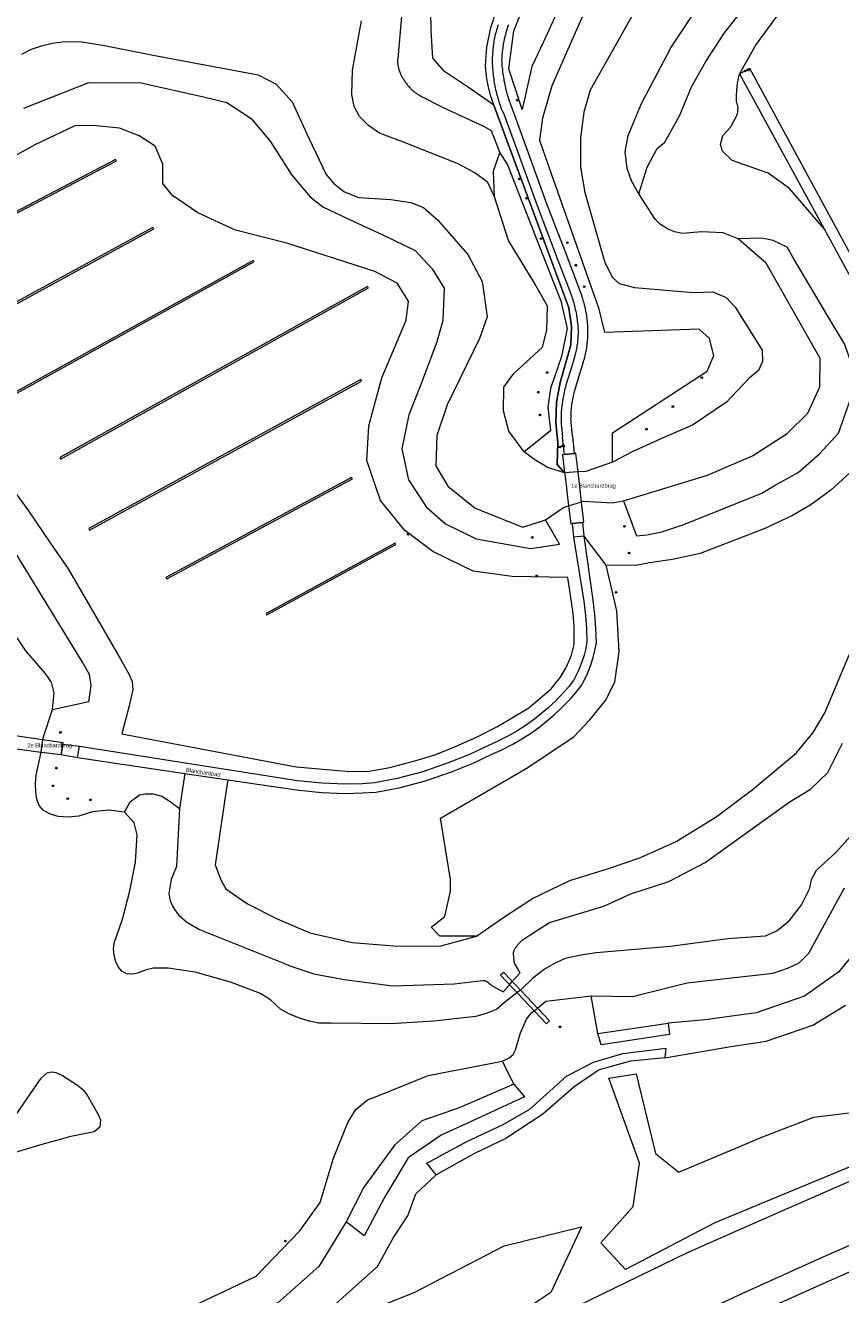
# Model space of a CAD drawing. Header units: metres. Extents: x 138165 to 154469, y 480134 to 494189.
# Tile 12 of 256: x 139621 to 139870, y 482646 to 483034. Entities that reach past the tile are written whole.
import ezdxf

# ---------------------------------------------------------------- set-up
doc = ezdxf.new("R2010")
doc.units = ezdxf.units.M
doc.header["$LTSCALE"] = 0.001
doc.header["$MEASUREMENT"] = 0
for name, color, linetype, lineweight in [('TOP-L-terrein schutting raster hek leuning', 7, 'Continuous', 0), ('TOP-L-topo objecten punt', 7, 'Continuous', 0), ('TOP-L-topo objecten vlak', 7, 'Continuous', 0), ('TOP-T-topo huisnummering naamgeving', 7, 'Continuous', 0)]:
    doc.layers.add(name, color=color, linetype=linetype, lineweight=lineweight)
doc.styles.add('Style-INTL_ISO', font='INTL_ISO.shx')
doc.styles.add('Style-STANDARD', font='STANDARD.shx')

# ---------------------------------------------------------------- blocks, each defined once
blk = doc.blocks.new('24')
at = {"layer": 'TOP-L-topo objecten punt', "color": 7, "linetype": 'Continuous', "lineweight": 0}
for radius in [0.025, 0.0182, 0.0115, 0.005]:
    blk.add_circle((0, 0), radius, dxfattribs=at)
blk = doc.blocks.new('123')
at = {"layer": 'TOP-L-topo objecten punt', "color": 7, "linetype": 'Continuous', "lineweight": 0}
blk.add_circle((0, 0), 0.025, dxfattribs=at)
at = {"layer": 'TOP-L-topo objecten punt', "color": 7, "linetype": 'Continuous', "lineweight": 0, "style": 'Style-STANDARD'}
blk.add_text('PT', height=0.06, dxfattribs=at).set_placement((0.0483, 0))
blk = doc.blocks.new('11')
at = {"layer": 'TOP-L-topo objecten punt', "color": 7, "linetype": 'Continuous', "lineweight": 0}
blk.add_circle((0, 0), 0.025, dxfattribs=at)
at = {"layer": 'TOP-L-topo objecten punt', "color": 7, "linetype": 'Continuous', "lineweight": 0, "style": 'Style-STANDARD'}
blk.add_text('AB', height=0.06, dxfattribs=at).set_placement((0.0483, 0))

msp = doc.modelspace()

# ---------------------------------------------------------------- linework, layer by layer
at = {"layer": 'TOP-L-terrein schutting raster hek leuning', "flags": 128}
for points in [[(139764.16, 483009.37), (139763.19, 483012.13), (139762.38, 483015.27), (139761.89, 483018.18), (139761.64, 483021.39), (139762.05, 483027.17), (139763.21, 483033.15), (139764.93, 483038.45), (139767.6, 483044.17), (139789.16, 483080.2), (139797.8, 483094.41), (139838.85, 483161.93), (139889.23, 483243.41), (139892.02, 483247.82), (139908.65, 483274.11), (139918.1, 483289.05), (139936.86, 483316.71), (139942.8, 483325.63), (139939.13, 483331.13)], [(139764.16, 483009.37), (139787.03, 482947.51), (139787.87, 482941.79), (139787.66, 482936.18), (139784.43, 482924.64), (139783.28, 482918.66), (139783.08, 482912.34), (139783.66, 482906.34), (139783.45, 482899.62), (139785.77, 482897.03)]]:
    msp.add_lwpolyline(points, dxfattribs=at)
at = {"layer": 'TOP-L-topo objecten vlak', "flags": 128}
for points in [[(139764.16, 483009.37), (139757.02, 483014.35), (139749.07, 483019.64), (139745.52, 483023.78), (139744.95, 483032.17), (139744.55, 483055.35), (139736.7, 483072.87), (139724.35, 483086.24), (139710.79, 483095.78), (139688.93, 483102.09), (139668.5, 483100.07), (139647.74, 483095.4), (139635.52, 483092.81), (139620.64, 483084.67), (139609.13, 483074.42), (139600.77, 483063.54), (139590.36, 483051.41), (139580.04, 483044.08), (139567.07, 483039.2), (139556.86, 483038.95), (139549.32, 483039.49)], [(139808.42, 482982.29), (139806.17, 482986.31), (139804.88, 482990.01), (139804.24, 482995.16), (139805.2, 483000.14), (139809.23, 483009.88), (139818.23, 483026.93), (139826.92, 483039.96), (139835.73, 483051.98), (139843.05, 483060.39), (139847.63, 483067.55), (139849.77, 483073.22), (139850.33, 483079.25), (139849.85, 483087.13), (139850.33, 483091.88), (139852.02, 483095.26), (139855.56, 483098.88), (139858.21, 483100.08), (139860.78, 483100.85), (139867.54, 483102.3), (139876.66, 483101.77)], [(139764.16, 483009.37), (139763.19, 483012.13), (139762.38, 483015.27), (139761.89, 483018.18), (139761.64, 483021.39), (139762.05, 483027.17), (139763.21, 483033.15), (139764.93, 483038.45), (139767.6, 483044.17), (139789.16, 483080.2), (139797.8, 483094.41)], [(139810.73, 483072.17), (139802.88, 483063.03), (139796.84, 483056.55), (139790.06, 483048.21), (139784.24, 483039.45), (139779.27, 483028.75), (139775.75, 483021.24), (139772.81, 483008.09), (139768.75, 483020.52), (139770.22, 483032.1), (139773.4, 483039.95), (139800.97, 483088.37)], [(139808.42, 482982.29), (139810.97, 482990.41), (139814.08, 482996.18), (139816.34, 482998.14), (139821, 483006.34), (139824.51, 483014.97), (139828.94, 483022.71), (139834.63, 483031.48), (139838.41, 483036.29), (139847.59, 483046.55), (139850.32, 483049.74), (139853, 483053.96), (139856.98, 483061.07), (139859.72, 483070.5), (139862.41, 483078.65), (139865.74, 483085.52)], [(139873.09, 483075.04), (139870.68, 483073.08), (139868.01, 483065.39), (139863.71, 483055.34), (139858.46, 483046.34), (139851.65, 483038.03), (139844.32, 483028.03), (139839.19, 483018.97)], [(139735.96, 483036.6), (139734.78, 483023.51), (139734.76, 483023.29), (139734.75, 483023.07), (139734.75, 483022.86), (139734.75, 483022.66), (139734.76, 483022.37), (139734.77, 483022.18), (139734.79, 483022.01), (139734.81, 483021.83), (139734.83, 483021.66), (139734.86, 483021.5), (139734.88, 483021.34), (139734.93, 483021.12), (139734.99, 483020.84), (139735.06, 483020.57), (139735.13, 483020.32), (139735.17, 483020.2), (139735.24, 483019.97), (139735.32, 483019.76), (139735.43, 483019.47), (139735.54, 483019.2), (139735.64, 483018.96), (139735.71, 483018.82), (139735.78, 483018.68), (139735.91, 483018.42), (139735.96, 483018.31), (139736.08, 483018.1), (139736.22, 483017.84), (139736.43, 483017.49), (139736.55, 483017.28), (139736.61, 483017.2), (139736.77, 483016.94), (139736.91, 483016.73), (139737.05, 483016.52), (139737.18, 483016.34), (139737.36, 483016.09), (139737.53, 483015.86), (139737.65, 483015.71), (139737.81, 483015.51), (139737.92, 483015.38), (139738.18, 483015.07), (139738.37, 483014.85), (139738.47, 483014.75), (139738.65, 483014.56), (139738.82, 483014.39), (139738.91, 483014.31), (139739.14, 483014.08), (139739.29, 483013.94), (139739.43, 483013.82), (139739.57, 483013.71), (139739.7, 483013.6), (139739.88, 483013.46), (139740.1, 483013.29), (139740.2, 483013.21), (139740.38, 483013.08), (139740.54, 483012.97), (139740.76, 483012.83), (139740.88, 483012.74), (139741.18, 483012.56), (139741.32, 483012.48), (139741.44, 483012.41), (139741.66, 483012.29), (139748.7, 483008.66), (139761.23, 483002.84), (139763.28, 483001.67), (139765.94, 482994.8)], [(139800.35, 482900.33), (139800.39, 482909.26), (139829.34, 482928.17), (139831.34, 482932.94), (139830.04, 482938.14), (139826.84, 482940.95), (139798.02, 482939.91), (139796.28, 482947.08), (139779.93, 482993.63), (139778.24, 482998.6), (139779.12, 483005.5), (139781.98, 483015.4), (139791.75, 483037.59)], [(139806.61, 483037.06), (139793.58, 483013.98), (139791.65, 483007.3), (139790.61, 482999.42), (139790.61, 482990.41), (139791.97, 482982.69), (139798.08, 482961.37), (139800.42, 482956.79), (139802.39, 482954.94), (139807.13, 482953.65), (139825.18, 482952.19), (139831.02, 482952.35), (139835.09, 482950.59), (139837.87, 482947.7), (139846.09, 482934.51), (139846.25, 482931.04), (139844.98, 482928.38), (139842.03, 482925.9), (139835.25, 482918.62), (139824.87, 482911.62), (139816.1, 482907.84), (139806.45, 482903.5), (139800.35, 482900.33)], [(139764.33, 482981.42), (139762.31, 482985.79), (139758.34, 482988.69), (139753.21, 482991.46), (139737.1, 482997.91), (139729.19, 483000.83), (139725.81, 483003.16), (139723.08, 483005.97), (139721.47, 483008.95), (139720.75, 483012.69), (139720.95, 483020.13), (139723.72, 483035.21)], [(139765.44, 483033.9), (139765.28, 483033.42), (139765.13, 483032.93), (139764.98, 483032.45), (139764.85, 483031.96), (139764.72, 483031.47), (139764.6, 483030.98), (139764.48, 483030.49), (139764.38, 483030), (139764.28, 483029.5), (139764.18, 483029.01), (139764.1, 483028.51), (139764.02, 483028.01), (139763.95, 483027.51), (139763.89, 483027.01), (139763.83, 483026.51), (139763.79, 483026), (139763.75, 483025.5), (139763.71, 483024.99), (139763.69, 483024.49), (139763.67, 483023.98), (139763.66, 483023.48), (139763.66, 483022.97), (139763.66, 483022.47), (139763.67, 483021.96), (139763.7, 483021.46), (139763.72, 483020.95), (139763.76, 483020.45), (139763.8, 483019.95), (139763.85, 483019.44), (139763.91, 483018.94), (139763.96, 483018.4), (139764.03, 483017.86), (139764.1, 483017.33), (139764.18, 483016.79), (139764.27, 483016.26), (139764.36, 483015.72), (139764.46, 483015.19), (139764.57, 483014.66), (139764.69, 483014.13), (139764.81, 483013.6), (139764.94, 483013.07), (139765.08, 483012.55), (139765.22, 483012.02), (139765.37, 483011.5), (139765.53, 483010.98), (139765.7, 483010.47), (139765.87, 483009.95), (139766.05, 483009.44), (139766.23, 483008.93), (139766.43, 483008.43), (139766.63, 483007.92), (139766.84, 483007.42), (139767.05, 483006.92), (139767.27, 483006.43), (139772.02, 482993.6), (139777.36, 482978.72), (139783.73, 482962.09), (139786.82, 482953.89), (139787.02, 482953.41), (139787.22, 482952.93), (139787.41, 482952.45), (139787.59, 482951.96), (139787.77, 482951.47), (139787.94, 482950.98), (139788.1, 482950.49), (139788.25, 482949.99), (139788.4, 482949.5), (139788.55, 482949), (139788.68, 482948.5), (139788.81, 482947.99), (139788.93, 482947.49), (139789.04, 482946.98), (139789.15, 482946.48), (139789.25, 482945.97), (139789.35, 482945.46), (139789.43, 482944.95), (139789.51, 482944.43), (139789.58, 482943.92), (139789.65, 482943.4), (139789.71, 482942.89), (139789.76, 482942.37), (139789.8, 482941.86), (139789.84, 482941.34), (139789.87, 482940.82), (139789.87, 482940.37), (139789.87, 482939.92), (139789.86, 482939.48), (139789.85, 482939.03), (139789.83, 482938.58), (139789.8, 482938.14), (139789.76, 482937.69), (139789.71, 482937.25), (139789.66, 482936.8), (139789.61, 482936.36), (139789.54, 482935.91), (139789.47, 482935.47), (139789.39, 482935.03), (139789.3, 482934.59), (139789.21, 482934.16), (139789.11, 482933.72), (139789, 482933.29), (139788.89, 482932.85), (139788.04, 482929.92), (139786.17, 482923.81), (139786.02, 482923.28), (139785.88, 482922.76), (139785.75, 482922.23), (139785.63, 482921.7), (139785.52, 482921.17), (139785.41, 482920.64), (139785.31, 482920.11), (139785.21, 482919.57), (139785.12, 482919.04), (139785.05, 482918.5), (139784.97, 482917.96), (139784.91, 482917.42), (139784.85, 482916.88), (139784.8, 482916.34), (139784.76, 482915.8), (139784.72, 482915.26), (139784.69, 482914.71), (139784.68, 482914.28), (139784.68, 482913.84), (139784.68, 482913.41), (139784.69, 482912.97), (139784.7, 482912.53), (139784.72, 482912.1), (139784.75, 482911.66), (139784.78, 482911.23), (139785.15, 482907.92), (139785.05, 482907.89), (139785.6, 482902.68), (139788.83, 482903.02), (139788.25, 482908.23), (139788.15, 482908.26), (139787.72, 482912.53), (139787.72, 482913.03), (139787.71, 482913.53), (139787.72, 482914.03), (139787.73, 482914.53), (139787.75, 482915.03), (139787.78, 482915.53), (139787.81, 482916.02), (139787.86, 482916.52), (139787.9, 482917.02), (139787.96, 482917.51), (139788.02, 482918.01), (139788.09, 482918.5), (139788.17, 482918.99), (139788.25, 482919.49), (139788.34, 482919.98), (139788.43, 482920.47), (139788.54, 482920.96), (139788.65, 482921.44), (139788.77, 482921.93), (139789.76, 482925.38), (139791.54, 482931.02), (139791.68, 482931.48), (139791.8, 482931.94), (139791.93, 482932.4), (139792.04, 482932.86), (139792.15, 482933.32), (139792.25, 482933.79), (139792.34, 482934.26), (139792.43, 482934.72), (139792.51, 482935.19), (139792.58, 482935.66), (139792.64, 482936.14), (139792.7, 482936.61), (139792.75, 482937.08), (139792.79, 482937.56), (139792.83, 482938.03), (139792.86, 482938.51), (139792.88, 482938.98), (139792.89, 482939.46), (139792.9, 482939.93), (139792.9, 482940.41), (139792.89, 482940.89), (139792.88, 482941.36), (139792.86, 482941.84), (139792.83, 482942.32), (139792.79, 482942.79), (139792.75, 482943.26), (139792.7, 482943.74), (139792.64, 482944.22), (139792.58, 482944.69), (139792.51, 482945.17), (139792.43, 482945.65), (139792.35, 482946.12), (139792.26, 482946.6), (139792.17, 482947.07), (139792.06, 482947.54), (139791.95, 482948.01), (139791.83, 482948.48), (139791.71, 482948.94), (139791.58, 482949.41), (139791.45, 482949.87), (139791.3, 482950.33), (139791.15, 482950.79), (139790.99, 482951.25), (139785.91, 482964.79), (139780.48, 482978.91), (139772.22, 483001.76), (139770.13, 483007.38), (139769.92, 483007.91), (139769.7, 483008.46), (139769.5, 483009), (139769.3, 483009.54), (139769.11, 483010.09), (139768.92, 483010.64), (139768.75, 483011.19), (139768.58, 483011.74), (139768.41, 483012.3), (139768.26, 483012.86), (139768.11, 483013.42), (139767.96, 483013.98), (139767.83, 483014.54), (139767.7, 483015.11), (139767.57, 483015.67), (139767.46, 483016.24), (139767.35, 483016.81), (139767.25, 483017.38), (139767.15, 483017.96), (139767.07, 483018.53), (139766.99, 483019.1), (139766.92, 483019.68), (139766.85, 483020.25), (139766.79, 483020.83), (139766.74, 483021.41), (139766.7, 483021.99), (139766.66, 483022.57), (139766.63, 483023.14), (139766.65, 483023.67), (139766.68, 483024.2), (139766.72, 483024.73), (139766.77, 483025.26), (139766.82, 483025.79), (139766.88, 483026.32), (139766.95, 483026.84), (139767.02, 483027.37), (139767.11, 483027.89), (139767.2, 483028.41), (139767.29, 483028.94), (139767.4, 483029.46), (139767.51, 483029.97), (139767.63, 483030.49), (139767.76, 483031.01), (139767.9, 483031.52), (139768.04, 483032.03), (139768.19, 483032.54), (139768.35, 483033.05), (139768.51, 483033.55), (139768.68, 483034.05)], [(139619.94, 483025.03), (139622.86, 483026.53), (139625.94, 483027.5), (139629.22, 483028.39), (139633.11, 483028.9), (139638.24, 483028.79), (139645.25, 483027.66), (139660.08, 483024.72), (139692.2, 483018.62), (139697.63, 483015.8), (139702.49, 483010.4), (139707.65, 482999.34), (139712.91, 482988.21), (139715.12, 482985.62), (139718.28, 482983.04), (139722.79, 482981.15), (139732.7, 482980.56), (139738.78, 482979.64), (139742.69, 482978.13), (139746.92, 482974.32), (139756.25, 482963.79), (139760.59, 482955.53), (139762.07, 482944.77), (139759.81, 482938.15), (139749.85, 482917.89), (139746.76, 482908.46), (139746.41, 482899.25), (139750.06, 482892.99), (139758.47, 482886.3), (139772.99, 482880.46), (139779.9, 482882.68)], [(139910, 482895.8), (139842.35, 483020.62), (139839.19, 483018.97)], [(139620.58, 483008.51), (139640.47, 483016.35), (139656.41, 483016.26), (139675.5, 483011.99), (139682.55, 483010.2), (139690.05, 483005.28), (139695.82, 482998.43), (139702.46, 482988.02), (139708.05, 482981.44), (139711.93, 482978.31), (139720.08, 482974.51), (139730.21, 482969.77), (139740.16, 482964.98), (139745.33, 482959.36), (139748.97, 482953.49), (139748.58, 482943.64), (139746.74, 482937.07), (139742.09, 482924.56), (139738.19, 482914.81), (139736.03, 482904.44), (139738.05, 482894.91), (139743.59, 482886.56), (139749.41, 482881.48), (139758.74, 482876.91), (139775.39, 482873.92), (139784.22, 482875.28), (139779.9, 482882.68)], [(139865.03, 482971.6), (139854.42, 482983.97), (139847.96, 482988.67), (139836.99, 482992.53), (139834.01, 482995.32), (139833.37, 482997.35), (139834.13, 483000.14), (139836.51, 483002.77), (139837.56, 483004.71), (139838.57, 483006.61), (139838.83, 483008.58), (139838.32, 483010.6), (139838.26, 483012.51), (139838.57, 483016.12), (139839.19, 483018.97)], [(139839.19, 483018.97), (139865.03, 482971.6)], [(139785.77, 482897.03), (139783.45, 482899.62), (139783.66, 482906.34), (139783.08, 482912.34), (139783.28, 482918.66), (139784.43, 482924.64), (139787.66, 482936.18), (139787.87, 482941.79), (139787.03, 482947.51), (139764.16, 483009.37)], [(139614.12, 482896.19), (139621.76, 482885.77), (139628.85, 482875.39), (139634.08, 482867.79), (139649.97, 482840.36), (139652.81, 482835.29), (139653.68, 482833.17), (139653.9, 482830.79), (139652.7, 482825.85), (139650.53, 482817.36), (139703.77, 482807.2), (139720.17, 482805.83), (139726.02, 482805.89), (139732.35, 482807.07), (139740.03, 482809.06), (139746.44, 482811.05), (139751.77, 482813.13), (139758.82, 482816.29), (139765.23, 482819.54), (139774.81, 482825.24), (139781.68, 482831.03), (139784.48, 482834.64), (139786.32, 482837.79), (139787.91, 482841.33), (139788.64, 482844.59), (139788.64, 482849.92), (139788.36, 482854.17), (139786.72, 482865.12), (139769.76, 482865.37), (139757.82, 482867.07), (139745.46, 482873.05), (139736.92, 482879.47), (139729.55, 482888.58), (139725.3, 482900.85), (139725.93, 482911.41), (139729.96, 482926.13), (139737.37, 482943.71), (139738.1, 482949.54), (139734.62, 482955), (139727.82, 482958.55), (139700.86, 482967.29), (139685.24, 482971.26), (139673.73, 482976.47), (139665.93, 482981.82), (139663.05, 482985.52), (139663.05, 482991.41), (139660.72, 482996.89), (139655.79, 483000.05), (139649.76, 483002.38), (139641.68, 483003.2), (139636.14, 483003.11), (139623.89, 482997.24), (139607.57, 482988.23)], [(139764.33, 482981.42), (139764.08, 482989.38), (139765.94, 482994.8)], [(139765.94, 482994.8), (139768.3, 482991.21), (139780.9, 482958.84), (139784.64, 482949.62), (139786.55, 482941.12), (139784.84, 482932.65), (139781.43, 482922.88), (139780.65, 482917.16), (139781.43, 482909.88), (139773.42, 482903.52)], [(139558.29, 482944.95), (139648.83, 482992.35), (139648.6, 482992.79), (139558.06, 482945.39), (139558.29, 482944.95)], [(139773.42, 482903.52), (139768.71, 482909.76), (139767.12, 482916.01), (139767.19, 482923.23), (139770.3, 482927.39), (139779.06, 482935.51), (139780.29, 482940.65), (139780.57, 482947.95), (139776.12, 482955.75), (139768.62, 482968.03), (139764.33, 482981.42)], [(139838.79, 482968.57), (139834.2, 482970.42), (139827.61, 482970.74), (139821.77, 482970.22), (139819.32, 482970.66), (139817.23, 482971.67), (139815.06, 482972.92), (139813.41, 482974.56), (139808.42, 482982.29)], [(139660.26, 482971.57), (139660.02, 482972.01), (139579.06, 482927.88), (139579.3, 482927.44), (139660.26, 482971.57)], [(139865.03, 482971.6), (139907.22, 482894.25), (139910, 482895.8)], [(139803.71, 482888.49), (139807.72, 482877.81), (139810.87, 482878.17), (139815.44, 482879.01), (139822.15, 482881.33), (139846.04, 482890.84), (139850.12, 482893.31), (139857.07, 482897.2), (139863.58, 482902.83), (139869.45, 482909.21), (139873.22, 482919.86), (139874.02, 482928.82), (139871.31, 482936.48), (139866.2, 482944.98), (139855.53, 482962.93), (139853.8, 482965.98), (139849.43, 482968.05), (139846, 482968.75), (139838.79, 482968.57)], [(139803.71, 482888.49), (139829.45, 482896.34), (139843.13, 482902.29), (139853.75, 482909.05), (139860.02, 482915.32), (139863.72, 482923.37), (139863.8, 482931.97), (139847.31, 482961.17), (139842.97, 482964.87), (139838.79, 482968.57)], [(139607.06, 482915.74), (139607.3, 482915.3), (139690.83, 482961.53), (139690.59, 482961.97), (139607.06, 482915.74)], [(139725.83, 482953.59), (139725.59, 482954.03), (139631.55, 482901.73), (139631.8, 482901.29), (139725.83, 482953.59)], [(139723.73, 482925.11), (139723.49, 482925.54), (139640.42, 482880.02), (139640.66, 482879.58), (139723.73, 482925.11)], [(139785.77, 482897.03), (139780.56, 482898.71), (139776.41, 482901.23), (139773.42, 482903.52)], [(139785.1, 482902.62), (139785.77, 482897.03), (139785.9, 482895.98), (139786.97, 482886.99), (139787.63, 482881.51), (139788.08, 482881.55), (139791.29, 482881.92), (139791.67, 482881.96), (139790.94, 482888.26), (139789.89, 482897.34), (139789.23, 482903.09), (139788.83, 482903.02), (139785.6, 482902.68), (139785.1, 482902.62)], [(139800.35, 482900.33), (139792.25, 482897.51), (139789.89, 482897.34), (139785.77, 482897.03)], [(139872.92, 482897.05), (139867.13, 482891.81), (139861.02, 482887.32), (139855.16, 482883.93), (139846.93, 482880.03), (139827.15, 482872.42), (139818.73, 482870.64), (139811.71, 482869.58), (139807.49, 482868.74), (139798.44, 482868.91)], [(139720.93, 482895.22), (139720.69, 482895.66), (139663.99, 482865.08), (139664.23, 482864.64), (139720.93, 482895.22)], [(139779.9, 482882.68), (139785.39, 482886.49), (139786.97, 482886.99), (139790.94, 482888.26), (139791.54, 482888.45), (139800.44, 482887.93), (139803.71, 482888.49)], [(139629.3, 482824.81), (139640.4, 482827.25), (139641.15, 482832), (139640.62, 482835.46), (139638.46, 482839.25), (139612.01, 482882.26)], [(139791.69, 482877.72), (139791.29, 482881.92), (139788.08, 482881.55), (139788.52, 482877.39)], [(139788.52, 482877.39), (139791.68, 482857.83), (139792.14, 482853.52), (139792.43, 482849.49), (139792.6, 482845.39), (139792.22, 482843.38), (139791.73, 482841.41), (139790.96, 482839.02), (139790.02, 482836.65), (139788.52, 482833.63), (139787.13, 482831.91), (139785.55, 482830.09), (139783.05, 482827.46), (139780.67, 482825.22), (139776.57, 482821.84), (139774, 482819.99), (139771.2, 482818.18), (139768.59, 482816.67), (139765.21, 482814.95), (139762.35, 482813.68), (139756.72, 482810.97), (139750.23, 482808.43), (139742.47, 482805.68), (139734.62, 482803.65), (139727.77, 482802.34), (139723.95, 482802.1), (139718.72, 482801.99), (139711.69, 482802.25), (139704.18, 482803.02), (139637.53, 482813.43)], [(139682.84, 482803.31), (139703.82, 482800.2), (139711.5, 482799.41), (139718.7, 482799.15), (139724.06, 482799.26), (139728.13, 482799.51), (139735.24, 482800.87), (139743.3, 482802.96), (139751.22, 482805.76), (139757.86, 482808.36), (139763.55, 482811.1), (139766.43, 482812.38), (139769.95, 482814.17), (139772.69, 482815.76), (139775.61, 482817.64), (139778.31, 482819.59), (139782.55, 482823.09), (139785.06, 482825.45), (139787.65, 482828.17), (139789.31, 482830.08), (139790.93, 482832.09), (139792.62, 482835.49), (139793.64, 482838.06), (139794.46, 482840.63), (139795, 482842.77), (139795.46, 482845.17), (139795.27, 482849.66), (139794.97, 482853.78), (139794.5, 482858.21), (139791.69, 482877.72)], [(139791.69, 482877.72), (139788.52, 482877.39)], [(139798.44, 482868.91), (139791.69, 482877.72)], [(139694.8, 482853.66), (139734.23, 482875.14), (139733.99, 482875.58), (139694.56, 482854.1), (139694.8, 482853.66)], [(139758.85, 482755.55), (139747.67, 482755.48), (139745.05, 482758.22), (139749.16, 482761.53), (139750.87, 482769.29), (139750.87, 482772.83), (139747.88, 482791.61), (139774.02, 482806.72), (139788.56, 482816.44), (139793.48, 482821.58), (139798.4, 482827.62), (139801.08, 482833.21), (139802.42, 482842.38), (139801.75, 482854.91), (139798.44, 482868.91)], [(139629.3, 482824.81), (139629.87, 482829.87), (139629.03, 482833.09), (139627.08, 482835.85), (139621.17, 482842.65), (139618.51, 482846.66)], [(139758.85, 482755.55), (139767.17, 482761.28), (139775.98, 482766.98), (139787.41, 482772.48), (139799.13, 482776.16), (139808.75, 482779.47), (139819.8, 482784.44), (139832.04, 482791.98), (139843.03, 482800.2), (139856.6, 482811.51), (139861.66, 482817.78), (139865.24, 482823.78), (139874.16, 482844.82)], [(139625.89, 482811.78), (139626.4, 482815.45), (139626.53, 482816.41), (139629.3, 482824.81)], [(139610.87, 482813.8), (139625.89, 482811.78), (139631.92, 482810.97), (139632.48, 482814.07), (139632.54, 482814.55), (139611.46, 482817.62), (139611.33, 482817.06), (139610.87, 482813.8)], [(139651.33, 482793.37), (139646.51, 482794.03), (139641.48, 482793.51), (139637.32, 482792.2), (139634.15, 482791.91), (139631.08, 482792.12), (139628.69, 482792.8), (139626.54, 482793.89), (139625.21, 482795.46), (139624.55, 482797.41), (139624.26, 482799.65), (139624.11, 482802.04), (139624.38, 482804.72), (139625.89, 482811.78)], [(139625.89, 482811.78), (139631.92, 482810.97)], [(139637.53, 482813.43), (139632.48, 482814.07), (139631.92, 482810.97)], [(139631.92, 482810.97), (139637, 482810.11)], [(139637, 482810.11), (139637.53, 482813.43)], [(139668.11, 482794.52), (139667.21, 482776.8), (139665.6, 482772.86), (139664.88, 482768.51), (139665.12, 482766.71), (139666, 482764.65), (139666.85, 482763.21), (139667.93, 482761.92), (139670.35, 482759.75), (139674.27, 482757.51), (139702.73, 482746.16), (139709.16, 482744.02), (139718.4, 482742.27), (139733.25, 482740.31), (139752.07, 482740.95), (139760.68, 482742.01), (139760.76, 482742.02), (139760.87, 482742.02), (139760.92, 482742.02), (139761.02, 482742.01), (139761.12, 482742), (139761.17, 482741.99), (139761.3, 482741.96), (139761.39, 482741.94), (139761.51, 482741.9), (139761.62, 482741.85), (139761.7, 482741.81), (139761.8, 482741.76), (139761.93, 482741.68), (139761.99, 482741.65), (139762.11, 482741.57), (139762.22, 482741.49), (139762.33, 482741.42), (139762.47, 482741.31), (139762.64, 482741.18), (139763.04, 482740.85), (139763.32, 482740.64), (139763.45, 482740.54), (139763.55, 482740.47), (139763.66, 482740.39), (139763.72, 482740.36), (139763.88, 482740.26), (139766.96, 482738.53), (139768.89, 482740.68), (139769.79, 482741.67), (139772.16, 482744.3), (139770.44, 482747.27), (139770.18, 482750.07), (139770.17, 482750.15), (139770.17, 482750.22), (139770.17, 482750.3), (139770.18, 482750.44), (139770.18, 482750.51), (139770.19, 482750.57), (139770.22, 482750.75), (139770.24, 482750.81), (139770.27, 482750.91), (139770.3, 482751.01), (139770.34, 482751.15), (139770.39, 482751.28), (139770.46, 482751.42), (139770.52, 482751.55), (139770.61, 482751.72), (139770.67, 482751.81), (139770.76, 482751.97), (139770.84, 482752.08), (139770.95, 482752.25), (139771.05, 482752.38), (139771.18, 482752.55), (139771.37, 482752.79), (139771.55, 482753.01), (139771.71, 482753.2), (139771.86, 482753.36), (139772, 482753.51), (139772.17, 482753.68), (139772.4, 482753.89), (139772.58, 482754.06), (139772.79, 482754.23), (139773.03, 482754.42), (139773.14, 482754.5), (139773.36, 482754.66), (139773.53, 482754.77), (139781.13, 482759.71), (139797.76, 482764.71), (139806.04, 482768.44), (139817.65, 482772.21), (139828.71, 482777.99), (139854.4, 482796.49), (139860.88, 482800.44), (139866.17, 482805.55), (139870.64, 482814.48)], [(139637, 482810.11), (139669.7, 482805.26)], [(140221.32, 482803.67), (140129.89, 482774.89), (140076.77, 482757.57), (140061.17, 482752.27), (140034.29, 482743.04), (139998.65, 482730.67), (139982.35, 482724.46), (139950.4, 482712), (139921.67, 482700.94), (139895.69, 482690.11), (139872.1, 482680.23), (139846.57, 482669.1), (139823.02, 482658.71), (139756.65, 482626.39), (139653.03, 482579.43), (139573.07, 482542.33), (139486.77, 482502.25), (139411.94, 482466.36), (139390.02, 482458.05), (139367.86, 482447.72), (139364.87, 482446.5), (139366.46, 482442.06)], [(139669.7, 482805.26), (139668.11, 482794.52)], [(139669.7, 482805.26), (139682.84, 482803.31)], [(139682.84, 482803.31), (139682.26, 482799.38), (139678.98, 482777.32), (139680.71, 482772.76), (139682.26, 482769.95), (139688.86, 482765.38), (139697.99, 482760.78), (139707.91, 482756.54), (139720.82, 482753.57), (139733.55, 482752.61), (139747.66, 482752.47), (139758.85, 482755.55)], [(139651.33, 482793.37), (139653.06, 482796.57), (139655.87, 482798.72), (139657.6, 482798.99), (139659.95, 482798.99), (139662.7, 482798.33), (139665.23, 482796.68), (139668.11, 482794.52)], [(139872.97, 482785.98), (139868.63, 482781.1), (139862.64, 482775.59), (139861.11, 482772.7), (139860.47, 482769.88), (139858.09, 482765.18), (139853.91, 482759.75), (139850.69, 482757.13), (139847.04, 482755.55), (139835.62, 482754.66), (139818.06, 482752.38), (139795.45, 482750.45), (139790.7, 482749.72), (139785.94, 482748.67), (139782.7, 482747.15), (139779.64, 482745.42), (139775.94, 482742.56), (139772.3, 482739.01), (139771.21, 482738.23), (139767.8, 482735.58), (139765.02, 482733.26), (139762.14, 482732), (139758.68, 482730.98), (139745.85, 482729.5), (139732.68, 482728.76), (139714.48, 482728.9), (139710.68, 482728.95), (139707.7, 482729.56), (139705.1, 482730.34), (139701.71, 482731.7), (139699.01, 482733.26), (139696, 482735.94), (139692.86, 482737.95), (139683.67, 482741.51), (139672.89, 482744.55), (139664.65, 482745.75), (139660.08, 482745.71), (139657.61, 482745.09), (139655.4, 482744.16), (139653.83, 482743.88), (139651.96, 482743.98), (139650.53, 482744.85), (139649.43, 482746.13), (139648.62, 482747.68), (139648.16, 482749.56), (139647.98, 482751.66), (139648.16, 482753.36), (139650.7, 482760.72), (139652.92, 482769.4), (139654.69, 482778.15), (139655.14, 482786.52), (139654.31, 482790.09), (139651.33, 482793.37)], [(139793.92, 482737.28), (139806.51, 482737.11), (139823.22, 482741.21), (139849.51, 482744.18), (139854.17, 482745.8), (139857.37, 482747.38), (139860.33, 482750.37), (139871.3, 482770.27)], [(139762, 482609.99), (139830.5, 482641.92), (139841.38, 482646.96), (139863.86, 482657.18), (139884.46, 482666.23), (139905.5, 482675.19), (139928.75, 482684.78), (139951.99, 482694.02), (139970.52, 482701.13), (139993.75, 482709.77), (140000, 482711.99), (140038.99, 482725.54), (140061.67, 482733.02), (140136.11, 482757.22), (140165.41, 482766.72)], [(140168.13, 482759.69), (140138.29, 482750.03), (140081.92, 482731.76), (140038.66, 482717.53), (140000, 482704.01), (139992.7, 482701.41), (139971.45, 482693.56), (139949.79, 482685.1), (139928.23, 482676.48), (139906.13, 482667.34), (139884.17, 482657.93), (139866.53, 482650.1), (139850.81, 482643.13), (139833.5, 482635.08), (139764.7, 482602.93)], [(139877.33, 482754.32), (139869.54, 482744.59), (139859, 482737.18), (139844.3, 482732.07), (139828.72, 482729.99), (139817.42, 482728.93)], [(139780.23, 482728.73), (139781.14, 482729.66), (139767.2, 482744.41), (139766.17, 482743.55), (139780.23, 482728.73)], [(139766.73, 482717.33), (139768.74, 482718.21), (139770.03, 482719.41), (139770.8, 482720.83), (139772.25, 482726.03), (139774.11, 482730.2), (139775.72, 482732.16), (139776.43, 482732.73), (139777.46, 482733.56), (139780.07, 482735.66), (139793.92, 482737.28)], [(139795.93, 482725.73), (139793.92, 482737.28)], [(139816.37, 482718.34), (139836.54, 482721.81), (139847.33, 482723.41), (139861.56, 482728.3), (139871.62, 482734.45)], [(139719.05, 482668.19), (139710.66, 482654.63), (139698.18, 482643.52), (139673.28, 482630.22), (139657.03, 482625.23), (139640.08, 482622.62), (139623.54, 482620.28), (139607.08, 482625.93), (139595.5, 482639.18), (139585.7, 482653.89), (139581.04, 482671.64), (139578.51, 482691.21), (139580.57, 482697.28), (139585.04, 482701.79), (139584.61, 482703.4), (139584.28, 482704.63), (139583.72, 482706.72), (139576.93, 482707.51), (139571.49, 482708.5), (139566.26, 482712.28), (139558.52, 482721.54), (139554.47, 482732.09)], [(139795.93, 482725.73), (139817.42, 482728.93)], [(139817.42, 482728.93), (139817.76, 482725.51), (139796.94, 482722.34), (139795.93, 482725.73)], [(139746.57, 482682.63), (139743.63, 482686.14), (139755.86, 482692.73), (139767.04, 482698), (139775.11, 482702.7), (139786.34, 482712.76), (139794.61, 482717.04), (139803.58, 482719.68), (139816.64, 482721.31), (139816.37, 482718.34)], [(139816.37, 482718.34), (139805.88, 482717.33), (139796.3, 482714.69), (139788.68, 482709.49), (139779.1, 482701.16), (139767.77, 482693.71), (139758.2, 482689.13), (139746.57, 482682.63)], [(139616.91, 482689.08), (139615.9, 482690.86), (139615.34, 482693.05), (139615.35, 482695.74), (139616.06, 482697.72), (139617.08, 482699.4), (139625.9, 482712.1), (139627.68, 482713.77), (139629.11, 482714.07), (139630.33, 482713.82), (139632.36, 482712.9), (139636.93, 482710.04), (139638.71, 482708.57), (139639.77, 482707.09), (139643.32, 482701.03), (139644.03, 482699.35), (139643.82, 482697.12), (139642.09, 482695.7), (139634.97, 482694.34), (139626.02, 482691.91), (139616.91, 482689.08)], [(139662.69, 482638.03), (139691.58, 482651.63), (139704.91, 482665.48), (139711.05, 482674.17), (139715.16, 482687.72), (139719.59, 482698.62), (139722, 482702.51), (139725.51, 482705.55), (139729.06, 482706.85), (139744.12, 482712.95), (139766.73, 482717.33)], [(139766.73, 482717.33), (139770.24, 482710.25)], [(139770.24, 482710.25), (139753.57, 482703.04), (139742.19, 482699.05), (139733.93, 482691.78), (139724.42, 482678.87), (139719.05, 482668.19)], [(139770.24, 482710.25), (139773.54, 482706.44), (139756.11, 482698.39), (139748.04, 482694.74), (139737.93, 482687.78), (139730.86, 482675.89), (139724.49, 482663.96), (139719.05, 482668.19)], [(139808.61, 482686.16), (139799.24, 482712.14), (139807.6, 482713.47), (139813.48, 482689.16), (139820.69, 482683.46), (139846.51, 482694.28), (139861.88, 482700.17), (139882.59, 482702.78), (139897.05, 482713.77), (139910.28, 482705.11), (139909.52, 482701.12), (139899.08, 482695.61), (139872.7, 482684.98), (139831.7, 482667.89), (139804.37, 482653.64), (139796.78, 482661.81), (139806.69, 482672.9), (139808.61, 482686.16)], [(139563.73, 482674.12), (139563.08, 482661.73), (139569.04, 482642.23), (139580.9, 482621.47), (139600.01, 482609.99), (139616.85, 482604.44), (139634.32, 482605.17), (139645.9, 482610.6), (139668.16, 482617.23), (139694.76, 482627.89), (139709.34, 482637.4), (139728.61, 482654.64), (139733.54, 482663.47), (139737.88, 482670.08), (139740.33, 482676.77), (139746.57, 482682.63)], [(139621.4, 482599.51), (139631.11, 482603.14), (139644.85, 482605.89), (139653.32, 482603.6), (139661.33, 482611.39), (139698.42, 482622.97), (139722.69, 482639.8), (139739.78, 482646.65), (139767.34, 482660.87), (139790.94, 482666.72), (139781.53, 482646.67), (139766.88, 482636.82), (139660.42, 482585.73), (139637.29, 482588.25), (139626.99, 482594.21), (139621.4, 482599.51)]]:
    msp.add_lwpolyline(points, dxfattribs=at)

# ---------------------------------------------------------------- block references
at = {"layer": 'TOP-L-topo objecten punt', "xscale": 10, "yscale": 10, "zscale": 10}
for name, p in [('123', (139840.87, 483019.83)), ('24', (139771.34, 483010.91)), ('24', (139771.94, 482986.83)), ('24', (139774.16, 482980.98)), ('24', (139778.53, 482968.64)), ('24', (139786.6, 482967.42)), ('24', (139789.18, 482960.51)), ('24', (139791.79, 482953.95)), ('24', (139780.44, 482927.71)), ('24', (139827.68, 482926.14)), ('24', (139777.74, 482921.71)), ('24', (139818.84, 482917.32)), ('24', (139778.23, 482914.77)), ('24', (139810.78, 482910.4)), ('11', (139784.32, 482904.99)), ('24', (139804.06, 482880.75)), ('24', (139737.92, 482878.31)), ('24', (139775.91, 482877.33)), ('24', (139805.49, 482872.56)), ('24', (139777.23, 482865.6)), ('24', (139801.45, 482860.55)), ('24', (139631.78, 482817.75)), ('24', (139630.48, 482806.86)), ('24', (139629.5, 482801.44)), ('24', (139633.97, 482797.53)), ('24', (139640.94, 482797.17)), ('24', (139784.36, 482727.8)), ('24', (139700.46, 482662.38))]:
    msp.add_blockref(name, p, dxfattribs=at)

# ---------------------------------------------------------------- texts
at = {"layer": 'TOP-T-topo huisnummering naamgeving', "style": 'Style-INTL_ISO'}
for s, p in [('1e Blanchardbrug', (139787.78, 482892.51)), ('2e Blanchardbrug', (139621.67, 482813.19))]:
    msp.add_text(s, height=1.25, dxfattribs=at).set_placement(p)
msp.add_text('Blanchardpad', height=1.25, rotation=351.7, dxfattribs=at).set_placement((139670.04, 482805.75))

doc.saveas('drawing.dxf')
